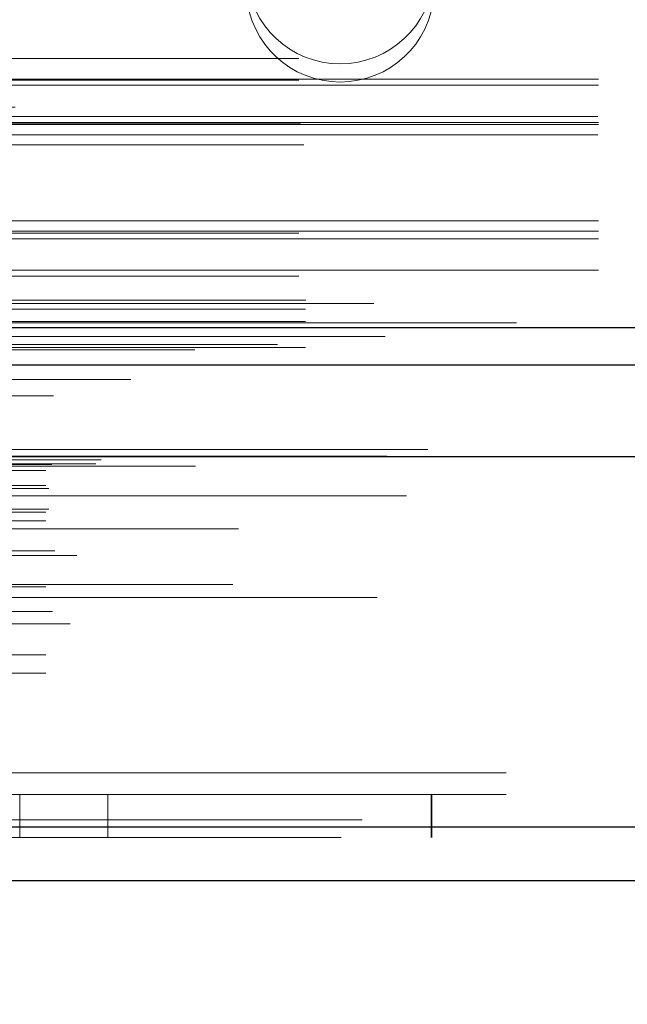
# Model space of a CAD drawing. Header units: inches. Extents: x 0.2 to 10.8, y 0.2 to 8.2.
# Tile 103 of 164: x 2.81 to 2.8606, y 6.7786 to 6.8607. Entities that reach past the tile are written whole.
import ezdxf

# ---------------------------------------------------------------- set-up
doc = ezdxf.new("R2010")
doc.units = ezdxf.units.IN
doc.header["$MEASUREMENT"] = 0
doc.linetypes.add('HIDDEN', pattern=[0.07500000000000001, 0.05, -0.025])
doc.layers.add('DIMENSIONS', color=140, linetype='Continuous')
doc.styles.add('SLDTEXTSTYLE0', font='TXT', dxfattribs={"width": 0.7})
doc.dimstyles.new('SLDDIMSTYLE1', dxfattribs={"dimtxt": 0.0849609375, "dimasz": 0.13, "dimexe": 0, "dimexo": 0.0625, "dimgap": 0.021240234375, "dimtad": 0, "dimtih": 1, "dimtoh": 1, "dimlfac": 20, "dimrnd": 1e-09, "dimzin": 12, "dimdsep": 46, "dimtxsty": 'SLDTEXTSTYLE0', "dimsah": 1, "dimcen": 0.09, "dimadec": 0, "dimazin": 3, "dimtfac": 1, "dimtmove": 0, "dimatfit": 0, "dimfxl": 0, "dimfrac": 2, "dimtolj": 1, "dimtzin": 12, "dimarcsym": 0})

# ---------------------------------------------------------------- blocks, each defined once
blk = doc.blocks.new('_D_4')
at = {"layer": 'DIMENSIONS'}
for p, q in [((2.671702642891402, 6.798774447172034), (2.671702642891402, 6.512021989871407)), ((2.75246799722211, 6.754930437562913), (2.75246799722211, 6.512021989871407)), ((2.671702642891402, 6.637021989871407), (2.421702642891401, 6.637021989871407)), ((2.75246799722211, 6.637021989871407), (2.986992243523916, 6.637021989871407)), ((3.102118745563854, 6.637021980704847), (3.073588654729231, 6.637021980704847)), ((3.073588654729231, 6.637021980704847), (3.073588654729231, 6.501991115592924)), ((3.354587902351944, 6.637021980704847), (3.383117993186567, 6.637021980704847)), ((3.383117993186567, 6.637021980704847), (3.383117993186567, 6.501991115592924)), ((3.073588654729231, 6.501991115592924), (3.102118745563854, 6.501991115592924)), ((3.383117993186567, 6.501991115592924), (3.354587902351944, 6.501991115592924))]:
    blk.add_line(p, q, dxfattribs=at)
for points in [[(2.671702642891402, 6.637021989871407), (2.541702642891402, 6.657021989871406), (2.541702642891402, 6.617021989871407)], [(2.75246799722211, 6.637021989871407), (2.88246799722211, 6.617021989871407), (2.88246799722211, 6.657021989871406)]]:
    blk.add_solid(points, dxfattribs=at)
at = {"layer": 'DIMENSIONS', "char_height": 0.08333333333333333, "attachment_point": 1, "style": 'SLDTEXTSTYLE0'}
for s, insert in [('1.62', (3.102118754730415, 6.763464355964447)), ('41.0', (3.102118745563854, 6.609413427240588))]:
    blk.add_mtext(s, dxfattribs=dict(at, insert=insert))

msp = doc.modelspace()

# ---------------------------------------------------------------- linework, layer by layer
at = {"color": 7, "linetype": 'HIDDEN', "lineweight": 18}
for p, q in [((2.733252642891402, 6.857478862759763), (3.058252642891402, 6.857478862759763)), ((2.733252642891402, 6.857478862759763), (3.058252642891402, 6.857478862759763)), ((3.058252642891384, 6.855756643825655), (2.733252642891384, 6.855756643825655)), ((2.733252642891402, 6.855678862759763), (3.058252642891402, 6.855678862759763)), ((3.058252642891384, 6.855250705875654), (2.733252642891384, 6.855250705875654)), ((4.409602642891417, 6.853428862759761), (2.733802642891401, 6.853428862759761)), ((3.058252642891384, 6.852156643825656), (2.733252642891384, 6.852156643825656)), ((3.058188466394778, 6.852638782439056), (2.73331681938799, 6.852638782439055)), ((3.058252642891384, 6.851987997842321), (2.733252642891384, 6.851987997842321)), ((2.733382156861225, 6.852078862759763), (3.058123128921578, 6.852078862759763)), ((3.058188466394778, 6.851117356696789), (2.73331681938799, 6.851117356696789)), ((2.733684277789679, 6.850278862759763), (3.057821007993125, 6.850278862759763)), ((2.733684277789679, 6.850278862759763), (3.057821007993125, 6.850278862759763)), ((3.058252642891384, 6.843949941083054), (2.733252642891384, 6.843949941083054)), ((3.058252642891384, 6.843079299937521), (2.733252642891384, 6.843079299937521)), ((2.733252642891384, 6.842910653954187), (3.058252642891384, 6.842910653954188)), ((3.058252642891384, 6.842428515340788), (2.733252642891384, 6.842428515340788)), ((3.058252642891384, 6.83981659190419), (2.733252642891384, 6.83981659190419)), ((2.733252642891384, 6.839310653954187), (3.058252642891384, 6.839310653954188)), ((2.733802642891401, 6.837328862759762), (4.409602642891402, 6.837328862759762)), ((2.733802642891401, 6.837328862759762), (4.409602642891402, 6.837328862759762)), ((2.733848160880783, 6.837328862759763), (4.40955712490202, 6.837328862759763)), ((2.733848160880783, 6.837328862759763), (4.40955712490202, 6.837328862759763)), ((2.733848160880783, 6.837328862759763), (4.40955712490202, 6.837328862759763)), ((2.733848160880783, 6.837328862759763), (4.40955712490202, 6.837328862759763)), ((2.733802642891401, 6.836568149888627), (4.409602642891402, 6.836568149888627)), ((3.039502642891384, 6.837050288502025), (2.752002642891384, 6.837050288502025)), ((2.733802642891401, 6.835528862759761), (4.409602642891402, 6.835528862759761)), ((4.431485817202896, 6.833614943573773), (2.711896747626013, 6.833614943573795)), ((2.733802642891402, 6.833357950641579), (4.409602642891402, 6.833357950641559)), ((4.424569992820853, 6.833180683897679), (2.718808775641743, 6.833180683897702)), ((2.719234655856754, 6.830704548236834), (4.424146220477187, 6.830704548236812)), ((4.443997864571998, 6.824872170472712), (2.699383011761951, 6.824872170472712)), ((2.702648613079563, 6.824292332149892), (4.440732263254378, 6.82429233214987)), ((4.440606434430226, 6.824308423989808), (2.702774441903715, 6.824308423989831)), ((2.703226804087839, 6.824021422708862), (4.440154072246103, 6.824021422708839)), ((2.703226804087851, 6.824021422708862), (4.440154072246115, 6.824021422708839)), ((2.712668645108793, 6.82361885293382), (4.430712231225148, 6.823618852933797)), ((2.712668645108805, 6.82361885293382), (4.43071223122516, 6.823618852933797)), ((2.716316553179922, 6.823661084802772), (4.42706432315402, 6.823661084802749)), ((2.716316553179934, 6.823661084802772), (4.427064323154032, 6.823661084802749)), ((2.716780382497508, 6.823989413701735), (4.426600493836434, 6.823989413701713)), ((2.71678038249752, 6.823989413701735), (4.426600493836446, 6.823989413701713)), ((2.724648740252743, 6.823472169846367), (4.418698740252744, 6.823472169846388)), ((2.712168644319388, 6.823113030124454), (4.431212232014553, 6.823113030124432)), ((2.7121686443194, 6.823113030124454), (4.431212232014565, 6.823113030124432)), ((2.69978506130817, 6.8219669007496), (4.443595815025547, 6.821966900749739)), ((2.712168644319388, 6.82186885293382), (4.431212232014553, 6.821868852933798)), ((2.7121686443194, 6.82186885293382), (4.431212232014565, 6.821868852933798)), ((2.697357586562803, 6.821711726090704), (4.446023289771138, 6.821711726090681)), ((2.697357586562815, 6.821711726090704), (4.44602328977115, 6.821711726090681)), ((2.699838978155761, 6.821661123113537), (4.443541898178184, 6.821661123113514)), ((4.442221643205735, 6.820998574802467), (2.701182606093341, 6.82099857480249)), ((2.712418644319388, 6.82161885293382), (4.430962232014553, 6.821618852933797)), ((2.70039877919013, 6.82042907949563), (4.442982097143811, 6.820429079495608)), ((2.704927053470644, 6.820410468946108), (4.438453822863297, 6.820410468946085)), ((2.712168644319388, 6.81961885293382), (4.431212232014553, 6.819618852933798)), ((2.7121686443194, 6.81961885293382), (4.431212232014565, 6.819618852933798)), ((2.712418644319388, 6.819868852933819), (4.430962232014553, 6.819868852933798)), ((2.703981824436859, 6.818988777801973), (4.4393959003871, 6.81898877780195)), ((2.712168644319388, 6.818914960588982), (4.431212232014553, 6.81891496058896)), ((4.428213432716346, 6.818245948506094), (2.715169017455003, 6.818245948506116)), ((2.712909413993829, 6.816412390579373), (4.430488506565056, 6.81641239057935)), ((2.714745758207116, 6.81600736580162), (4.428635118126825, 6.816007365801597)), ((2.714745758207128, 6.81600736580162), (4.428635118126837, 6.816007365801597)), ((4.427753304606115, 6.813603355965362), (2.715633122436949, 6.813603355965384)), ((2.712168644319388, 6.813412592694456), (4.431212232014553, 6.813412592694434)), ((4.439775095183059, 6.812499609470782), (2.703609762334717, 6.812499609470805)), ((2.706318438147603, 6.811974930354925), (4.437062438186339, 6.811974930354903)), ((2.703136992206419, 6.811624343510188), (4.440243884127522, 6.811624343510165)), ((2.712168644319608, 6.811345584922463), (4.431212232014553, 6.81134558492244)), ((2.712719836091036, 6.811341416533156), (4.430654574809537, 6.811341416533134)), ((2.70555942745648, 6.810923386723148), (4.437815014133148, 6.810923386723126)), ((2.714188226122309, 6.810309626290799), (4.42919265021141, 6.810309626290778)), ((2.712168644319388, 6.807724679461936), (4.431212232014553, 6.807724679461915)), ((2.712168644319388, 6.806205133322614), (4.431212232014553, 6.806205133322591)), ((2.7121686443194, 6.806205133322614), (4.431212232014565, 6.806205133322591)), ((2.707099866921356, 6.805964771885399), (4.436281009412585, 6.805964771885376)), ((2.707538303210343, 6.805705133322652), (4.435842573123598, 6.805705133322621)), ((2.750548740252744, 6.797872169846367), (4.392798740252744, 6.797872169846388)), ((2.750548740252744, 6.797872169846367), (4.392798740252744, 6.797872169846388)), ((4.392798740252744, 6.797872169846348), (2.750582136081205, 6.797872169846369)), ((4.392798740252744, 6.797872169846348), (2.750582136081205, 6.797872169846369)), ((2.750548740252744, 6.796072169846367), (4.392798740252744, 6.796072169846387)), ((2.809982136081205, 6.792472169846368), (2.809982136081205, 6.796072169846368)), ((2.817332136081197, 6.796072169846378), (2.817332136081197, 6.792472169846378)), ((2.844298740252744, 6.796072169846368), (2.844298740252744, 6.792472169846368)), ((2.844332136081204, 6.796072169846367), (2.844332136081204, 6.792472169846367)), ((4.438547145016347, 6.793959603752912), (2.704833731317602, 6.793959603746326)), ((2.704833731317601, 6.793959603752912), (4.438547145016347, 6.793959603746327)), ((2.704833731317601, 6.793334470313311), (4.438547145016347, 6.793334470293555)), ((4.436780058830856, 6.792472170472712), (2.706600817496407, 6.792472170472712))]:
    msp.add_line(p, q, dxfattribs=at)
at = {"color": 7, "linetype": 'Continuous', "lineweight": 25}
for p, q in [((2.733802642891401, 6.835046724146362), (4.409602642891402, 6.835046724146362)), ((2.733802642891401, 6.831928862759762), (4.409602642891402, 6.831928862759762)), ((4.443997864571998, 6.824247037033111), (2.699383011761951, 6.824247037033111)), ((4.438547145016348, 6.793334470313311), (2.704833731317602, 6.793334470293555)), ((4.436780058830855, 6.788872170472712), (2.706600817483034, 6.788872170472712))]:
    msp.add_line(p, q, dxfattribs=at)
at = {"color": 7, "linetype": 'HIDDEN', "lineweight": 18, "flags": 128}
for points in [[(4.45141733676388, 6.835419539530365), (3.585613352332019, 6.835419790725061), (2.69197889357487, 6.835419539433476)], [(4.440458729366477, 6.834285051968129), (3.585613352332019, 6.834285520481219), (2.70294991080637, 6.834285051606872)], [(4.424585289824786, 6.833180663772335), (3.585613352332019, 6.83318021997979), (2.718811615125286, 6.833180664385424)], [(2.700014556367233, 6.831467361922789), (3.500508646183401, 6.831469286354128), (4.443362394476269, 6.831467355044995)], [(2.70001593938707, 6.831467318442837), (3.608248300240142, 6.831467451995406), (4.443360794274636, 6.831467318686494)], [(2.707539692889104, 6.829343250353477), (3.55777150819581, 6.829343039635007), (4.435843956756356, 6.82934325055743)], [(2.71279973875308, 6.829332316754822), (3.55777150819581, 6.829332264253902), (4.43057902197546, 6.829332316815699)]]:
    msp.add_lwpolyline(points, dxfattribs=at)
at = {"color": 7, "linetype": 'HIDDEN', "lineweight": 18}
for centre, radius, start, end in [((2.836702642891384, 6.864877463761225), 0.007832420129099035, 184.0872180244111, 355.9127819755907), ((2.836702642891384, 6.863356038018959), 0.007832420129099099, 184.0872180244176, 355.9127819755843)]:
    msp.add_arc(centre, radius, start, end, dxfattribs=at)

# ---------------------------------------------------------------- dimensions: what is measured, and where the dimension line sits
at = {"layer": 'DIMENSIONS'}
dim = msp.add_linear_dim(base=(2.75246799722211, 6.637021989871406), p1=(2.671702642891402, 6.848774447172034), p2=(2.75246799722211, 6.804930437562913), dimstyle='SLDDIMSTYLE1', dxfattribs=at)
dim.commit()
dim.dimension.update_dxf_attribs({"geometry": '_D_4', "text_midpoint": (3.228353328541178, 6.637021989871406), "dimtype": 160})

doc.saveas('drawing.dxf')
